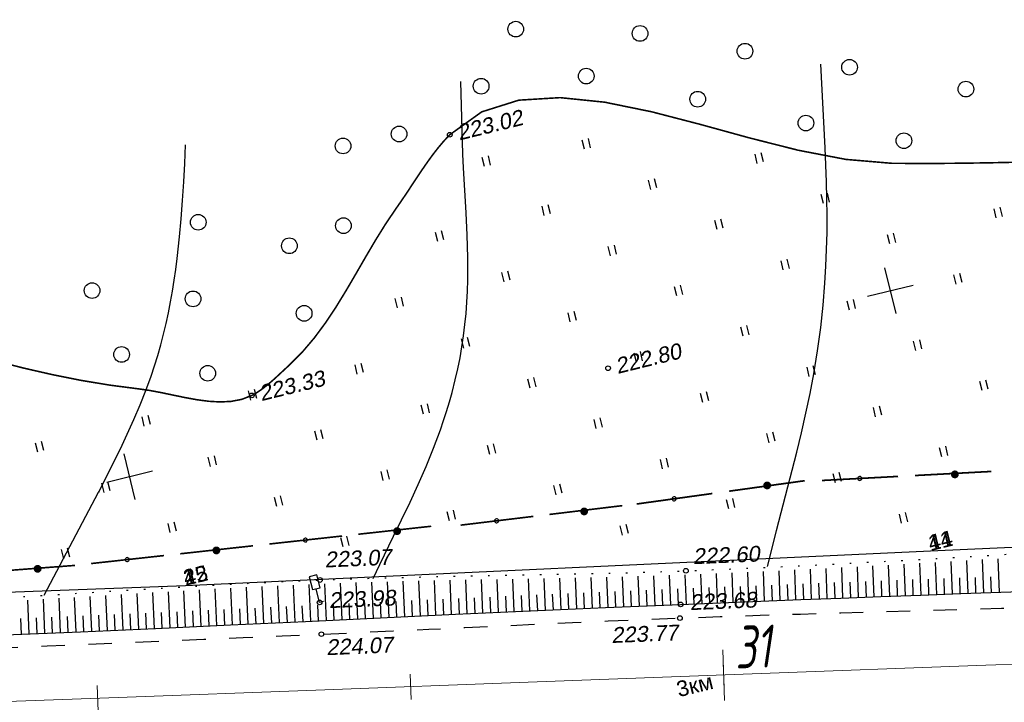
# Model space of a CAD drawing. Header units: millimetres. Extents: x -10 to 1169, y 1 to 1686.
# Tile 141 of 224: x 1001 to 1064, y 841 to 885. Entities that reach past the tile are written whole.
import ezdxf
from ezdxf.enums import TextEntityAlignment as Align

# ---------------------------------------------------------------- set-up
doc = ezdxf.new("R2010")
doc.units = ezdxf.units.MM
for name, pattern in [('ADOT1', [1, 0, -1]), ('AHIDDEN1', [2, 0.5, -1.5]), ('AHIDDEN2', [3, 1.5, -1.5]), ('PHANTOM2', [1.25, 0.625, -0.125, 0.125, -0.125, 0.125, -0.125])]:
    doc.linetypes.add(name, pattern=pattern)
for name, color, linetype in [('CONTURS', 7, 'Continuous'), ('COORDS', 7, 'Continuous'), ('IZOLINES', 32, 'Continuous'), ('PDIGIT', 170, 'Continuous'), ('PICKETS', 7, 'Continuous'), ('ОБЪЕКТЫ_АВТОДОРОГ', 7, 'Continuous'), ('УЧАСТКИ', 7, 'Continuous')]:
    doc.layers.add(name, color=color, linetype=linetype)
doc.styles.add('GPR', font='isocpeui.ttf', dxfattribs={"width": 0.8})
doc.styles.get("Standard").update_dxf_attribs({"font": 'arial.ttf'})

# ---------------------------------------------------------------- blocks, each defined once
blk = doc.blocks.new('107_1')
at = {"layer": 'CONTURS', "color": 7, "linetype": 'Continuous', "const_width": 0.5}
blk.add_lwpolyline([(-0.25, 0, 1), (0.25, 0, 1)], format="xyb", close=True, dxfattribs=at)
blk = doc.blocks.new('133')
at = {"layer": 'CONTURS', "color": 7, "linetype": 'Continuous', "const_width": 0.2}
for points in [[(-11, 0), (-2, 0)], [(0, 0), (9, 0)]]:
    blk.add_lwpolyline(points, dxfattribs=at)
at = {"layer": 'CONTURS', "color": 7, "linetype": 'Continuous', "const_width": 0.5}
blk.add_lwpolyline([(-6.79, 0, 1), (-6.29, 0, 1)], format="xyb", close=True, dxfattribs=at)
blk = doc.blocks.new('372')
at = {"layer": 'CONTURS'}
blk.add_circle((0, 0), 1, dxfattribs=at)
blk = doc.blocks.new('401')
at = {"layer": 'CONTURS'}
for p, q in [((0, 0), (0, 1.2)), ((0.8, 0), (0.8, 1.2))]:
    blk.add_line(p, q, dxfattribs=at)
blk = doc.blocks.new('206_3')
at = {"layer": 'CONTURS'}
for p, q in [((0.5, 3.5), (-0.5, 3.5)), ((-0.5, 3.5), (-0.5, 1.8)), ((0.5, 1.8), (0.5, 3.5)), ((-0.5, 1.8), (0.5, 1.8)), ((0, 0), (0, 1.8)), ((0.5, 0), (0, 0))]:
    blk.add_line(p, q, dxfattribs=at)
blk = doc.blocks.new('пкк')
at = {"layer": 'ОБЪЕКТЫ_АВТОДОРОГ', "lineweight": 15, "ltscale": 200}
blk.add_line((-0.011, -0.822), (-0.008, 0.805), dxfattribs=at)
blk = doc.blocks.new('пк')
at = {"layer": 'ОБЪЕКТЫ_АВТОДОРОГ', "linetype": 'Continuous', "lineweight": 25, "xscale": 2, "yscale": 2, "zscale": 2}
blk.add_blockref('пкк', (0.003, 0.008), dxfattribs=at)

msp = doc.modelspace()

# ---------------------------------------------------------------- linework, layer by layer
at = {"layer": 'CONTURS', "lineweight": -2}
for p, q in [((1059.69195, 847.9093), (1059.61679, 849.95343)), ((1060.69127, 847.94615), (1060.61596, 850.01191)), ((1061.69061, 847.98259), (1061.61528, 850.0704)), ((1062.68996, 848.01853), (1062.61449, 850.13065)), ((1063.68931, 848.05446), (1063.61377, 850.19117)), ((1050.69851, 847.56576), (1050.62379, 849.47418)), ((1051.69775, 847.60481), (1051.62308, 849.52247)), ((1052.69699, 847.64371), (1052.62228, 849.57324)), ((1053.69624, 847.68254), (1053.62155, 849.62402)), ((1054.6955, 847.72087), (1054.62071, 849.67654)), ((1055.69477, 847.75921), (1055.61987, 849.73015)), ((1056.69405, 847.79715), (1056.61915, 849.78385)), ((1057.69334, 847.8348), (1057.61834, 849.84003)), ((1058.69263, 847.87244), (1058.61761, 849.89621)), ((1027.71953, 846.58444), (1027.61611, 848.7945)), ((1028.71842, 846.63151), (1028.61671, 848.81473)), ((1029.71736, 846.6777), (1029.61751, 848.83496)), ((1030.7163, 846.72361), (1030.61826, 848.85348)), ((1031.71525, 846.76952), (1031.61899, 848.87192)), ((1032.71419, 846.81544), (1032.61978, 848.8903)), ((1033.71314, 846.86135), (1033.62073, 848.90864)), ((1034.71216, 846.90548), (1034.62193, 848.92744)), ((1035.71119, 846.94954), (1035.62291, 848.94739)), ((1036.71022, 846.99359), (1036.62385, 848.96733)), ((1037.70925, 847.03765), (1037.62476, 848.99039)), ((1038.7083, 847.08129), (1038.62593, 849.01363)), ((1039.70744, 847.12279), (1039.62662, 849.03992)), ((1040.70657, 847.16428), (1040.62703, 849.06813)), ((1053.19661, 847.66312), (1053.15805, 848.66238)), ((1054.19587, 847.70171), (1054.15754, 848.70097)), ((1055.19513, 847.74004), (1055.15704, 848.73932)), ((1056.19441, 847.77818), (1056.15659, 848.77747)), ((1057.19369, 847.81598), (1057.15617, 848.81527)), ((1058.19298, 847.85362), (1058.15577, 848.85293)), ((1059.19229, 847.89087), (1059.1554, 848.89019)), ((1060.19161, 847.92772), (1060.15502, 848.92706)), ((1061.19094, 847.96437), (1061.15469, 848.96371)), ((1062.19028, 848.00056), (1062.1544, 848.99991)), ((1063.18964, 848.0365), (1063.15412, 849.03586)), ((1009.73945, 845.73794), (1009.6359, 848.0268)), ((1010.73838, 845.78414), (1010.63321, 848.08625)), ((1011.73731, 845.83045), (1011.63084, 848.14442)), ((1012.73624, 845.87676), (1012.62861, 848.2026)), ((1013.73516, 845.92307), (1013.62656, 848.25758)), ((1014.73408, 845.96952), (1014.62446, 848.31216)), ((1015.73297, 846.01678), (1015.62265, 848.36498)), ((1016.73185, 846.06404), (1016.62111, 848.4146)), ((1017.73073, 846.11131), (1017.61966, 848.46424)), ((1038.20877, 847.05947), (1038.16587, 848.05855)), ((1039.20787, 847.10204), (1039.16552, 848.10114)), ((1040.20701, 847.14354), (1040.16508, 848.14266)), ((1041.20614, 847.18503), (1041.16457, 848.18417)), ((1051.19813, 847.58528), (1051.15912, 848.58452)), ((1052.19737, 847.62426), (1052.15857, 848.6235)), ((1002.7462, 845.43072), (1002.6546, 847.60073)), ((1003.7453, 845.47301), (1003.65196, 847.66154)), ((1004.74441, 845.51531), (1004.6492, 847.72234)), ((1005.74344, 845.55933), (1005.64614, 847.78336)), ((1006.74244, 845.60398), (1006.64341, 847.84464)), ((1007.74144, 845.64863), (1007.64087, 847.90593)), ((1008.74045, 845.69329), (1008.63842, 847.96639)), ((1028.21898, 846.60797), (1028.17234, 847.60689)), ((1029.21789, 846.6546), (1029.1715, 847.65353)), ((1030.21683, 846.70066), (1030.17072, 847.69959)), ((1031.21577, 846.74657), (1031.16991, 847.74552)), ((1032.21472, 846.79248), (1032.16912, 847.79144)), ((1033.21366, 846.83839), (1033.16839, 847.83737)), ((1034.21265, 846.88341), (1034.16781, 847.88241)), ((1035.21168, 846.92751), (1035.16731, 847.92652)), ((1036.21071, 846.97156), (1036.16677, 847.9706)), ((1037.20974, 847.01562), (1037.16626, 848.01468)), ((1011.23784, 845.8073), (1011.19205, 846.80625)), ((1012.23677, 845.85361), (1012.19068, 846.85255)), ((1013.2357, 845.89992), (1013.18935, 846.89884)), ((1014.23462, 845.9463), (1014.18801, 846.94521)), ((1015.23352, 845.99315), (1015.18669, 846.99205)), ((1016.23241, 846.04041), (1016.18541, 847.03931)), ((1017.23129, 846.08768), (1017.18418, 847.08657)), ((1002.24665, 845.40957), (1002.20471, 846.40869)), ((1003.24575, 845.45187), (1003.20336, 846.45097)), ((1004.24486, 845.49416), (1004.202, 846.49324)), ((1005.24392, 845.53732), (1005.20052, 846.53638)), ((1006.24294, 845.58165), (1006.19901, 846.58069)), ((1007.24194, 845.62631), (1007.19761, 846.62532)), ((1008.24094, 845.67096), (1008.19627, 846.66996)), ((1009.23995, 845.71562), (1009.19493, 846.7146)), ((1010.23891, 845.76104), (1010.1935, 846.76001))]:
    msp.add_line(p, q, dxfattribs=at)
at = {"layer": 'CONTURS', "linetype": 'AHIDDEN1', "const_width": 0.1, "flags": 128}
msp.add_lwpolyline([(1093.46335, 876.28378), (1093.01565, 876.26533), (1092.56795, 876.24714), (1092.12023, 876.2292), (1091.67251, 876.21152), (1091.22477, 876.1941), (1090.77703, 876.17693), (1090.32928, 876.16003), (1089.88153, 876.14337), (1089.43376, 876.12698), (1088.98599, 876.11084), (1087.36406, 876.05544), (1085.74197, 876.0048), (1084.11974, 875.95832), (1082.4974, 875.91541), (1080.87496, 875.87548), (1079.25246, 875.83793), (1077.62991, 875.80217), (1076.00734, 875.76759), (1074.38477, 875.73362), (1072.76223, 875.69964), (1071.16646, 875.66311), (1069.57049, 875.62231), (1067.97439, 875.57966), (1066.37824, 875.53755), (1064.78211, 875.49838), (1063.18607, 875.46456), (1061.59021, 875.43849), (1059.9946, 875.42257), (1058.3993, 875.4192), (1056.80441, 875.43078), (1053.8943, 875.67814), (1050.85092, 876.26206), (1047.7317, 877.05088), (1044.59403, 877.91291), (1041.49533, 878.71649), (1038.49302, 879.32994), (1035.6445, 879.62157), (1033.00719, 879.45972), (1030.63849, 878.7127), (1028.59582, 877.24884), (1028.22262, 876.85128), (1027.86242, 876.42506), (1027.51311, 875.97512), (1027.17254, 875.50641), (1026.83857, 875.02387), (1026.50908, 874.53245), (1026.18192, 874.03709), (1025.85496, 873.54273), (1025.52606, 873.05432), (1025.19309, 872.57681), (1024.50772, 871.56467), (1023.85845, 870.5207), (1023.23156, 869.45731), (1022.6133, 868.38692), (1021.98993, 867.32195), (1021.34771, 866.27482), (1020.67292, 865.25795), (1019.9518, 864.28375), (1019.17062, 863.36464), (1018.31564, 862.51304), (1018.09224, 862.30763), (1017.8672, 862.0977), (1017.64012, 861.8862), (1017.4106, 861.6761), (1017.17824, 861.47034), (1016.94262, 861.27189), (1016.70335, 861.08371), (1016.46002, 860.90875), (1016.21222, 860.74997), (1015.95955, 860.61033), (1015.3253, 860.36427), (1014.65188, 860.23279), (1013.94638, 860.19697), (1013.21592, 860.23789), (1012.46761, 860.3366), (1011.70856, 860.47419), (1010.94586, 860.63173), (1010.18663, 860.79029), (1009.43798, 860.93094), (1008.70702, 861.03476), (1006.88194, 861.27133), (1005.06444, 861.57376), (1003.25431, 861.93411), (1001.45134, 862.34445), (999.65535, 862.79682), (997.86611, 863.28329), (996.08344, 863.79591), (994.30713, 864.32674), (992.53697, 864.86783), (990.77278, 865.41125), (988.98748, 865.97304), (987.20773, 866.55775), (985.434, 867.16476), (983.66673, 867.79347), (981.90639, 868.44327), (980.15345, 869.11354), (978.40835, 869.80367), (976.67157, 870.51306), (974.94355, 871.24109), (973.22477, 871.98714), (972.59871, 872.2789), (971.97739, 872.59418), (971.35926, 872.92403), (970.74275, 873.25949), (970.12629, 873.5916), (969.50832, 873.91138), (968.88728, 874.2099), (968.2616, 874.47817), (967.62972, 874.70725), (966.99006, 874.88817), (965.81082, 875.08074), (964.60883, 875.11954), (963.38806, 875.03215), (962.15246, 874.84617), (960.906, 874.58918), (959.65261, 874.28878), (958.39627, 873.97255), (957.14092, 873.6681), (955.89053, 873.40301), (954.64905, 873.20488), (953.24345, 873.02975), (951.83739, 872.85797), (950.43088, 872.68953), (949.02394, 872.52442), (947.61661, 872.36263), (946.20889, 872.20416), (944.80082, 872.049), (943.39243, 871.89713), (941.98372, 871.74856), (940.57474, 871.60327), (939.24939, 871.47008), (937.92364, 871.34049), (936.59755, 871.21421), (935.27114, 871.09094), (933.94445, 870.97041), (932.61754, 870.8523), (931.29044, 870.73634), (929.96319, 870.62223), (928.63584, 870.50967), (927.30842, 870.39838), (925.81384, 870.28), (924.31823, 870.17189), (922.82194, 870.07072), (921.32532, 869.97313), (919.82874, 869.87577), (918.33255, 869.7753), (916.8371, 869.66836), (915.34275, 869.55161), (913.84985, 869.42169), (912.35877, 869.27525), (912.28357, 869.26931)], dxfattribs=at)
at = {"layer": 'CONTURS', "linetype": 'ADOT1', "flags": 128}
msp.add_lwpolyline([(823.39327, 840.51167), (824.73539, 840.53575), (827.15886, 840.57893), (829.58227, 840.62313), (832.0056, 840.66966), (834.00355, 840.69364), (836.0033, 840.69309), (838.00408, 840.67833), (840.00512, 840.65965), (842.00566, 840.64734), (844.00494, 840.6517), (846.00218, 840.68303), (847.99664, 840.75163), (849.98753, 840.86779), (851.97411, 841.04182), (852.61674, 841.11325), (853.25879, 841.19254), (853.90038, 841.27785), (854.54166, 841.36733), (855.18277, 841.45914), (855.82384, 841.55141), (856.46502, 841.64231), (857.10644, 841.72999), (857.74825, 841.8126), (858.39059, 841.88829), (861.24349, 842.15365), (864.10324, 842.32653), (866.96858, 842.42461), (869.83825, 842.46557), (872.711, 842.4671), (875.58557, 842.44686), (878.46071, 842.42255), (881.33517, 842.41185), (884.20767, 842.43243), (887.07698, 842.50197), (889.9838, 842.61104), (892.89014, 842.73392), (895.79607, 842.86809), (898.7017, 843.01104), (901.60711, 843.16022), (904.51239, 843.31313), (907.41764, 843.46722), (910.32294, 843.61999), (913.22839, 843.76889), (916.13407, 843.91141), (918.77143, 844.0368), (921.40881, 844.16165), (924.04622, 844.28602), (926.68365, 844.40996), (929.32109, 844.53353), (931.95855, 844.6568), (934.59603, 844.77983), (937.23351, 844.90267), (939.87099, 845.02539), (942.50848, 845.14804), (944.98734, 845.26367), (947.46618, 845.37984), (949.94501, 845.49624), (952.42384, 845.61256), (954.90269, 845.7285), (957.38157, 845.84374), (959.86049, 845.95799), (962.33947, 846.07093), (964.81852, 846.18226), (967.29765, 846.29167), (970.07251, 846.40962), (972.84762, 846.52205), (975.6229, 846.63069), (978.39828, 846.73725), (981.17367, 846.84345), (983.94898, 846.951), (986.72415, 847.06163), (989.49909, 847.17704), (992.27372, 847.29896), (995.04795, 847.4291), (997.5746, 847.55883), (1000.10073, 847.70009), (1002.6265, 847.84943), (1005.15205, 848.00343), (1007.67753, 848.15862), (1010.20309, 848.31158), (1012.72887, 848.45886), (1015.25502, 848.59701), (1017.78169, 848.7226), (1020.30902, 848.83218), (1022.64447, 848.91564), (1024.98056, 848.98307), (1027.31714, 849.03842), (1029.65404, 849.08566), (1031.99111, 849.12872), (1034.32819, 849.17156), (1036.66513, 849.21813), (1039.00177, 849.27238), (1041.33794, 849.33825), (1043.67349, 849.4197), (1046.25435, 849.52471), (1048.83494, 849.63911), (1051.41524, 849.76221), (1053.99524, 849.89331), (1056.57492, 850.03172), (1059.15427, 850.17673), (1061.73328, 850.32767), (1064.31192, 850.48383), (1066.89019, 850.64452), (1069.46807, 850.80904), (1072.37418, 851.01363), (1075.27883, 851.24643), (1078.18247, 851.49833), (1081.08551, 851.7602), (1083.98838, 852.02294), (1086.89151, 852.27741), (1089.79533, 852.5145), (1092.70026, 852.72509), (1095.60672, 852.90007), (1098.51514, 853.03031), (1100.67089, 853.1031), (1102.82795, 853.16547), (1104.98601, 853.21639), (1107.1447, 853.25478), (1109.3037, 853.27961), (1109.63646, 853.28118)], dxfattribs=at)
at = {"layer": 'CONTURS', "linetype": 'AHIDDEN2', "flags": 128}
msp.add_lwpolyline([(942.56869, 842.48605), (942.96938, 842.50387), (945.41145, 842.60893), (947.85363, 842.71183), (950.2959, 842.8126), (952.73827, 842.9113), (955.18072, 843.00797), (957.62325, 843.10267), (960.06585, 843.19544), (962.50852, 843.28633), (964.95124, 843.37539), (967.39401, 843.46267), (970.19462, 843.55792), (972.99546, 843.64669), (975.79647, 843.73069), (978.59759, 843.81163), (981.39875, 843.89122), (984.1999, 843.97117), (987.00097, 844.05319), (989.80191, 844.13899), (992.60264, 844.23029), (995.40312, 844.32879), (997.90348, 844.42252), (1000.40371, 844.52003), (1002.90382, 844.62079), (1005.40383, 844.72428), (1007.90376, 844.82999), (1010.40362, 844.93739), (1012.90344, 845.04597), (1015.40323, 845.15521), (1017.903, 845.26458), (1020.40278, 845.37357), (1022.69185, 845.47507), (1024.98078, 845.57988), (1027.26963, 845.68687), (1029.55843, 845.79494), (1031.84723, 845.90296), (1034.13608, 846.0098), (1036.42501, 846.11436), (1038.71407, 846.2155), (1041.0033, 846.31211), (1043.29275, 846.40307), (1045.85835, 846.49663), (1048.42426, 846.58192), (1050.99041, 846.66085), (1053.55673, 846.73533), (1056.12314, 846.80727), (1058.68958, 846.87858), (1061.25598, 846.95118), (1063.82225, 847.02696), (1066.38835, 847.10785), (1068.95418, 847.19575), (1071.89, 847.30807), (1074.82544, 847.43202), (1077.76062, 847.56404), (1080.69564, 847.70059), (1083.63061, 847.83812), (1086.56564, 847.97309), (1089.50085, 848.10194), (1092.43633, 848.22114), (1095.37221, 848.32713), (1098.30859, 848.41637), (1100.54944, 848.4843), (1102.79138, 848.56227), (1105.03401, 848.64386), (1107.27691, 848.72266), (1109.51968, 848.79224), (1109.56832, 848.79341)], dxfattribs=at)
at = {"layer": 'CONTURS', "linetype": 'Continuous', "flags": 128}
msp.add_lwpolyline([(1000.22387, 845.32394), (1005.01478, 845.52676), (1009.80526, 845.74088), (1014.59542, 845.96296), (1019.3854, 846.1896), (1024.17535, 846.41745), (1028.96538, 846.64314), (1033.75564, 846.8633), (1038.54626, 847.07456), (1043.33738, 847.27355), (1045.89393, 847.37567), (1048.45052, 847.47722), (1051.00716, 847.57792), (1053.56384, 847.67746), (1056.12058, 847.77554), (1058.67738, 847.87188), (1061.23425, 847.96618), (1063.7912, 848.05813), (1066.34822, 848.14745)], dxfattribs=at)
at = {"layer": 'COORDS', "lineweight": -2}
for p, q in [((1057.0901, 865.84743), (1056.37791, 868.76167)), ((1055.27689, 866.94845), (1058.19112, 867.66065)), ((1008.5195, 853.97745), (1007.8073, 856.89168)), ((1006.70628, 855.07847), (1009.62052, 855.79067))]:
    msp.add_line(p, q, dxfattribs=at)
at = {"layer": 'IZOLINES'}
for points in [[(1048.8848, 849.70039), (1049.45734, 851.96672), (1049.46168, 851.98338), (1049.46168, 851.98338), (1049.46168, 851.98338), (1049.46427, 851.98452), (1050.75821, 856.98257), (1051.05881, 858.23326), (1051.3419, 859.48792), (1051.60179, 860.73682), (1051.83667, 861.98452), (1051.8371, 861.98266), (1052.08048, 863.46724), (1052.2844, 864.95732), (1052.43994, 866.38478), (1052.55481, 867.78598), (1052.55424, 867.77723), (1052.61788, 868.85405), (1052.66098, 869.93175), (1052.68459, 871.00993), (1052.69008, 872.08825), (1052.67902, 873.16644), (1052.6531, 874.24431), (1052.56402, 876.39845), (1052.56352, 876.40814), (1052.28866, 881.76139)], [(1023.70417, 848.91756), (1024.13302, 849.82407), (1025.01498, 851.62532), (1025.52586, 852.66761), (1025.52322, 852.66303), (1026.06505, 853.79245), (1026.58927, 854.92998), (1027.08999, 856.07779), (1027.5615, 857.23753), (1027.99832, 858.41028), (1028.20208, 859.00183), (1028.39518, 859.59687), (1028.57697, 860.19536), (1028.74682, 860.79726), (1028.95413, 861.6066), (1028.95307, 861.60289), (1029.11255, 862.30191), (1029.25395, 863.00463), (1029.37711, 863.7106), (1029.48195, 864.41933), (1029.5687, 865.13034), (1029.63786, 865.84311), (1029.69022, 866.55717), (1029.72675, 867.27209), (1029.74864, 867.98751), (1029.75717, 868.70313), (1029.75374, 869.41872), (1029.71686, 870.84908), (1029.65023, 872.27822), (1029.48278, 875.13471), (1029.4391, 876.01295), (1029.43933, 876.00554), (1029.3127, 880.65318)], [(1002.70522, 847.85441), (1006.17638, 854.43167), (1006.18561, 854.44952), (1006.20407, 854.48523), (1006.18338, 854.44811), (1007.11545, 856.28066), (1007.56726, 857.20397), (1008.00625, 858.13334), (1008.429, 859.07007), (1008.83159, 860.0154), (1009.19279, 860.92559), (1009.52616, 861.8387), (1009.52512, 861.83682), (1009.74887, 862.50158), (1009.95702, 863.17124), (1010.14962, 863.84539), (1010.32673, 864.52364), (1010.48878, 865.20551), (1010.63644, 865.89054), (1010.77054, 866.57825), (1010.892, 867.26821), (1011.0018, 867.96006), (1011.10089, 868.65347), (1011.1902, 869.34815), (1011.34302, 870.74031), (1011.44659, 871.88522), (1011.44544, 871.88123), (1011.53621, 873.0631), (1011.61223, 874.24595), (1011.67696, 875.42493), (1011.73314, 876.603)]]:
    msp.add_lwpolyline(points, dxfattribs=at)
at = {"layer": 'PDIGIT', "color": 7, "lineweight": -2}
for p, q in [((1046.70163, 847.40775), (1046.62652, 849.29096)), ((1047.70084, 847.44745), (1047.6259, 849.33527)), ((1048.70006, 847.48705), (1048.6253, 849.37957)), ((1049.69928, 847.52641), (1049.62455, 849.42651)), ((1022.7251, 846.34847), (1022.61544, 848.66446)), ((1023.72397, 846.39598), (1023.61533, 848.6936)), ((1024.72286, 846.44325), (1024.61534, 848.72246)), ((1025.72175, 846.49031), (1025.61549, 848.74811)), ((1026.72064, 846.53738), (1026.61575, 848.7718)), ((1041.70571, 847.20578), (1041.62728, 849.09819)), ((1042.70485, 847.24728), (1042.62736, 849.13307)), ((1043.70401, 847.28819), (1043.62758, 849.16795)), ((1044.70322, 847.32811), (1044.62735, 849.2083)), ((1045.70242, 847.36802), (1045.62699, 849.24898)), ((1018.72961, 846.15857), (1018.6185, 848.50865)), ((1019.72849, 846.20592), (1019.61741, 848.55196)), ((1020.72736, 846.25344), (1020.61651, 848.59303)), ((1021.72623, 846.30095), (1021.61594, 848.62874)), ((1042.20528, 847.22653), (1042.16405, 848.22568)), ((1043.20443, 847.26774), (1043.16359, 848.2669)), ((1044.20362, 847.30815), (1044.16315, 848.30733)), ((1045.20282, 847.34806), (1045.16263, 848.34726)), ((1046.20203, 847.38789), (1046.16206, 848.38709)), ((1047.20124, 847.4276), (1047.16148, 848.42681)), ((1048.20045, 847.46725), (1048.16088, 848.46647)), ((1049.19967, 847.50673), (1049.16028, 848.50595)), ((1050.1989, 847.54609), (1050.15969, 848.54532)), ((1001.74709, 845.38842), (1001.65721, 847.54172)), ((1024.22341, 846.41962), (1024.17624, 847.4185)), ((1025.2223, 846.46678), (1025.17524, 847.46567)), ((1026.22119, 846.51385), (1026.17424, 847.51274)), ((1027.22009, 846.56091), (1027.17327, 847.55981)), ((1018.23017, 846.13494), (1018.18298, 847.13383)), ((1019.22905, 846.18225), (1019.18179, 847.18113)), ((1020.22793, 846.22968), (1020.18062, 847.22856)), ((1021.2268, 846.27719), (1021.17947, 847.27607)), ((1022.22567, 846.32471), (1022.17835, 847.32359)), ((1023.22454, 846.37222), (1023.17727, 847.37111)), ((1001.24754, 845.36728), (1001.20612, 846.36642))]:
    msp.add_line(p, q, dxfattribs=at)
at = {"layer": 'PICKETS', "color": 7, "lineweight": -2}
for centre in [(1028.59582, 877.24884), (1038.70532, 862.34784), (1015.95955, 860.61033), (1043.67349, 849.4197), (1020.30902, 848.83218), (1020.28811, 847.40131), (1043.33738, 847.27355), (1043.29275, 846.40307), (1020.40278, 845.37357)]:
    msp.add_circle(centre, 0.15, dxfattribs=at)
at = {"layer": 'ОБЪЕКТЫ_АВТОДОРОГ', "color": 0, "linetype": 'PHANTOM2', "lineweight": 15, "ltscale": 200}
msp.add_lwpolyline([(922.07315, 838.13132), (928.51328, 838.3899), (934.84491, 838.64011), (941.08024, 838.88178), (947.36294, 839.12078), (953.86952, 839.36444), (960.77651, 839.62011), (968.26041, 839.89515), (976.49774, 840.19688), (985.66503, 840.53268), (995.9388, 840.90987), (1007.4375, 841.33351), (1020.04734, 841.79945), (1033.59649, 842.30125), (1047.91309, 842.83246), (1062.8253, 843.38662), (1078.16128, 843.9573), (1093.74919, 844.53805), (1109.41717, 845.12242)], dxfattribs=at)
at = {"layer": 'УЧАСТКИ', "color": 6, "linetype": 'Continuous', "lineweight": -2}
for p, q in [((1109.62971, 852.83699), (1059.28485, 850.67471)), ((1109.62971, 852.83699), (1059.28485, 850.67471)), ((1059.28485, 850.67471), (1011.73064, 848.4621)), ((1059.28485, 850.67471), (1011.73064, 848.4621)), ((1011.73064, 848.4621), (823.38561, 841.26972)), ((1011.73064, 848.4621), (935.4925, 845.54994))]:
    msp.add_line(p, q, dxfattribs=at)

# ---------------------------------------------------------------- block references
at = {"layer": 'CONTURS', "lineweight": -2}
for name, p, xscale, yscale, zscale, rotation in [('372', (1032.81326, 883.9919), 0.5, 0.5, 0.5, 13.73311783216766), ('372', (1040.74577, 883.71611), 0.5, 0.5, 0.5, 13.73311783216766), ('372', (1047.44703, 882.58584), 0.5, 0.5, 0.5, 13.73311783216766), ('372', (1054.12276, 881.56002), 0.5, 0.5, 0.5, 13.73311783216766), ('372', (1037.31211, 880.99477), 0.5, 0.5, 0.5, 13.73311783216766), ('372', (1030.60125, 880.35119), 0.5, 0.5, 0.5, 13.73311783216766), ('372', (1061.55339, 880.16511), 0.5, 0.5, 0.5, 13.73311783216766), ('372', (1044.4291, 879.52321), 0.5, 0.5, 0.5, 13.73311783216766), ('372', (1051.33704, 878.00056), 0.5, 0.5, 0.5, 13.73311783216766), ('372', (1025.365, 877.3), 0.5, 0.5, 0.5, 13.73311783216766), ('372', (1021.78529, 876.5359), 0.5, 0.5, 0.5, 13.73311783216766), ('401', (1037.20035, 876.33214), 0.5, 0.5, 0.5, 13.73311783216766), ('372', (1057.59462, 876.87256), 0.5, 0.5, 0.5, 13.73311783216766), ('401', (1030.81984, 875.2225), 0.5, 0.5, 0.5, 13.73311783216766), ('401', (1048.23108, 875.4249), 0.5, 0.5, 0.5, 13.73311783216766), ('401', (1041.43119, 873.7631), 0.5, 0.5, 0.5, 13.73311783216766), ('401', (1052.46192, 872.85585), 0.5, 0.5, 0.5, 13.73311783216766), ('401', (1034.63131, 872.1013), 0.5, 0.5, 0.5, 13.73311783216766), ('401', (1063.49264, 871.94861), 0.5, 0.5, 0.5, 13.73311783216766), ('372', (1012.53941, 871.66447), 0.5, 0.5, 0.5, 13.73311783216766), ('372', (1021.80999, 871.44885), 0.5, 0.5, 0.5, 13.73311783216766), ('401', (1045.66203, 871.19405), 0.5, 0.5, 0.5, 13.73311783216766), ('372', (1018.35795, 870.16233), 0.5, 0.5, 0.5, 13.73311783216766), ('401', (1027.83142, 870.4395), 0.5, 0.5, 0.5, 13.73311783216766), ('401', (1056.69276, 870.28681), 0.5, 0.5, 0.5, 13.73311783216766), ('401', (1038.86215, 869.53226), 0.5, 0.5, 0.5, 13.73311783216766), ('401', (1049.89287, 868.62501), 0.5, 0.5, 0.5, 13.73311783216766), ('401', (1032.06226, 867.87046), 0.5, 0.5, 0.5, 13.73311783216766), ('401', (1060.9236, 867.71777), 0.5, 0.5, 0.5, 13.73311783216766), ('372', (1005.76284, 867.3057), 0.5, 0.5, 0.5, 13.73311783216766), ('401', (1043.09299, 866.96321), 0.5, 0.5, 0.5, 13.73311783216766), ('372', (1012.2064, 866.77674), 0.5, 0.5, 0.5, 13.73311783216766), ('401', (1025.26238, 866.20866), 0.5, 0.5, 0.5, 13.73311783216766), ('372', (1019.30031, 865.85316), 0.5, 0.5, 0.5, 13.73311783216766), ('401', (1054.12372, 866.05597), 0.5, 0.5, 0.5, 13.73311783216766), ('401', (1036.29311, 865.30142), 0.5, 0.5, 0.5, 13.73311783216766), ('401', (1047.32383, 864.39417), 0.5, 0.5, 0.5, 13.73311783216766), ('372', (1007.64608, 863.22647), 0.5, 0.5, 0.5, 13.73311783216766), ('401', (1029.49322, 863.63962), 0.5, 0.5, 0.5, 13.73311783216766), ('401', (1058.35456, 863.48692), 0.5, 0.5, 0.5, 13.73311783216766), ('401', (1040.52395, 862.73237), 0.5, 0.5, 0.5, 13.73311783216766), ('372', (1013.14639, 862.02414), 0.5, 0.5, 0.5, 13.73311783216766), ('401', (1022.69334, 861.97782), 0.5, 0.5, 0.5, 13.73311783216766), ('401', (1051.55467, 861.82513), 0.5, 0.5, 0.5, 13.73311783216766), ('401', (1033.72406, 861.07057), 0.5, 0.5, 0.5, 13.73311783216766), ('401', (1062.5854, 860.91788), 0.5, 0.5, 0.5, 13.73311783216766), ('401', (1015.89345, 860.31602), 0.5, 0.5, 0.5, 13.73311783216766), ('401', (1044.75479, 860.16333), 0.5, 0.5, 0.5, 13.73311783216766), ('401', (1026.92418, 859.40878), 0.5, 0.5, 0.5, 13.73311783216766), ('401', (1055.78551, 859.25608), 0.5, 0.5, 0.5, 13.73311783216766), ('401', (1009.09357, 858.65422), 0.5, 0.5, 0.5, 13.73311783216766), ('401', (1037.9549, 858.50153), 0.5, 0.5, 0.5, 13.73311783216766), ('401', (1020.12429, 857.74698), 0.5, 0.5, 0.5, 13.73311783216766), ('401', (1048.98563, 857.59429), 0.5, 0.5, 0.5, 13.73311783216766), ('401', (1002.29368, 856.99243), 0.5, 0.5, 0.5, 13.73311783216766), ('401', (1031.15502, 856.83973), 0.5, 0.5, 0.5, 13.73311783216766), ('401', (1060.01635, 856.68704), 0.5, 0.5, 0.5, 13.73311783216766), ('401', (1013.32441, 856.08518), 0.5, 0.5, 0.5, 13.73311783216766), ('401', (1042.18574, 855.93249), 0.5, 0.5, 0.5, 13.73311783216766), ('401', (1024.35513, 855.17794), 0.5, 0.5, 0.5, 13.73311783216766), ('133', (1058.30651, 855.5007), 0.5413708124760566, 0.5, 0.541370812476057, 3.047051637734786), ('401', (1053.21647, 855.02524), 0.5, 0.5, 0.5, 13.73311783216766), ('107_1', (1060.84724, 855.5725), 0.5, 0.5, 0.5, 13.73311783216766), ('401', (1006.52452, 854.42338), 0.5, 0.5, 0.5, 13.73311783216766), ('401', (1035.38586, 854.27069), 0.5, 0.5, 0.5, 13.73311783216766), ('133', (1046.43535, 854.50006), 0.5413708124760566, 0.5, 0.541370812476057, 7.881269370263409), ('107_1', (1048.861, 854.86823), 0.4999999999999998, 0.4999999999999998, 0.4999999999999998, 18.56733556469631), ('401', (1017.55525, 853.51614), 0.5, 0.5, 0.5, 13.73311783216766), ('133', (1034.966, 853.01623), 0.5199858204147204, 0.5, 0.51998582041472, 6.877204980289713), ('401', (1046.41659, 853.36344), 0.5, 0.5, 0.5, 13.73311783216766), ('401', (1028.58598, 852.60889), 0.5, 0.5, 0.5, 13.73311783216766), ('107_1', (1037.17894, 853.20894), 0.5, 0.5, 0.5, 18.23533289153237), ('401', (1057.44731, 852.4562), 0.5, 0.5, 0.5, 13.73311783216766), ('401', (1010.75537, 851.85434), 0.5, 0.5, 0.5, 13.73311783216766), ('133', (1022.76095, 851.75181), 0.5199858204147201, 0.5, 0.5199858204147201, 6.258895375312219), ('107_1', (1025.23451, 851.94992), 0.5, 0.5, 0.5, 17.61702328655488), ('401', (1039.6167, 851.70165), 0.5, 0.5, 0.5, 13.73311783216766), ('133', (1011.38944, 850.50464), 0.5199858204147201, 0.5, 0.5199858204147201, 6.258895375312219), ('401', (1003.95548, 850.19254), 0.5, 0.5, 0.5, 13.73311783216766), ('107_1', (1013.69969, 850.71968), 0.5, 0.5, 0.5, 17.61702328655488), ('133', (1000.00598, 849.40981), 0.51998582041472, 0.5, 0.51998582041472, 4.318077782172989), ('107_1', (1002.28684, 849.54448), 0.4999999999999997, 0.4999999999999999, 0.4999999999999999, 15.67620569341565)]:
    msp.add_blockref(name, p, dxfattribs=dict(at, xscale=xscale, yscale=yscale, zscale=zscale, rotation=rotation))
at = {"layer": 'PDIGIT', "color": 7, "lineweight": -2, "xscale": 0.5, "yscale": 0.5, "zscale": 0.5, "rotation": 13.73311783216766}
for name, p in [('401', (1021.78609, 850.94709)), ('206_3', (1020.28811, 847.40131))]:
    msp.add_blockref(name, p, dxfattribs=at)
at = {"layer": 'ОБЪЕКТЫ_АВТОДОРОГ', "color": 0, "linetype": 'PHANTOM2', "lineweight": 15}
for name, p, rotation in [('пк', (1046.10162, 842.76524), 2.124936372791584), ('пкк', (1046.10162, 842.76524), 2.124936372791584), ('пкк', (1026.11535, 842.02419), 2.121000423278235), ('пкк', (1006.12901, 841.2853), 2.109970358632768)]:
    msp.add_blockref(name, p, dxfattribs=dict(at, rotation=rotation))

# ---------------------------------------------------------------- texts
at = {"layer": 'CONTURS', "lineweight": -2}
msp.add_text('3км', height=1, rotation=13.7331178, dxfattribs=at).set_placement((1043.21886, 841.34777))
at = {"layer": 'PDIGIT', "color": 7, "lineweight": -2, "oblique": 10}
for s, rotation, p in [('223.02', 13.7331178, (1029.20023, 876.88183)), ('222.80', 13.7331178, (1039.30973, 861.98084)), ('223.33', 13.7331178, (1016.56396, 860.24333)), ('223.07', 2.3800122, (1020.62919, 849.62824)), ('222.60', 2.3800122, (1044.13405, 849.83911)), ('223.98', 2.3800122, (1020.89252, 847.03431)), ('223.68', 2.3800122, (1043.94178, 846.90654)), ('223.77', 2.3800122, (1038.93039, 844.80777)), ('224.07', 2.3800122, (1020.72668, 844.02984))]:
    msp.add_text(s, height=1, rotation=rotation, dxfattribs=at).set_placement(p)
at = {"layer": 'ОБЪЕКТЫ_АВТОДОРОГ', "style": 'GPR', "width": 0.7}
msp.add_text('31', height=2.722459, rotation=2.1249364, dxfattribs=at).set_placement((1047.99877, 843.21145), align=Align.CENTER)
at = {"layer": 'УЧАСТКИ', "color": 6, "lineweight": -2}
for s, p in [('14', (1059.28485, 850.67471)), ('41', (1059.28485, 850.67471)), ('2', (1011.73064, 848.4621)), ('15', (1011.73064, 848.4621)), ('42', (1011.73064, 848.4621))]:
    msp.add_text(s, height=1, rotation=13.7331178, dxfattribs=at).set_placement(p)

doc.saveas('drawing.dxf')
